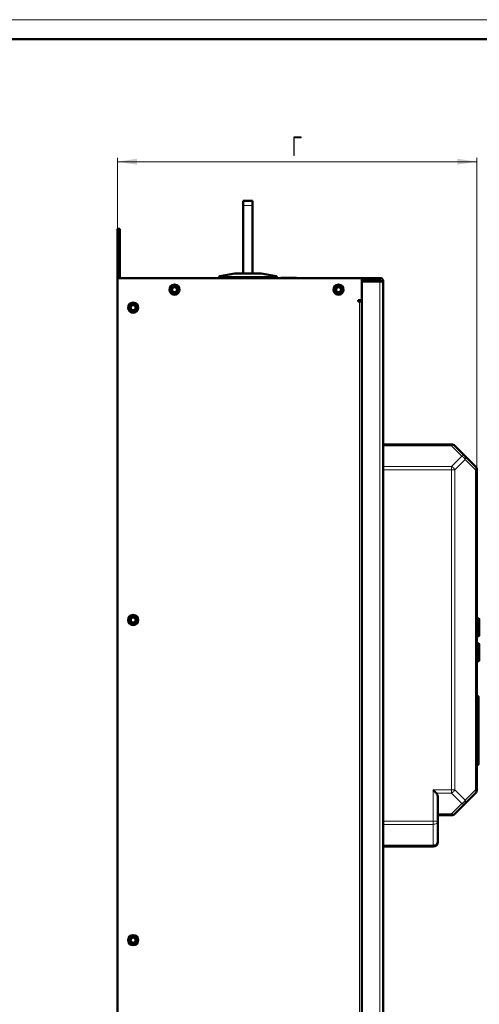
# Model space of a CAD drawing. Header units: millimetres. Extents: x 0 to 594, y 0 to 420.
# Tile 10 of 11: x 222 to 339, y 168 to 420. Entities that reach past the tile are written whole.
import ezdxf

# ---------------------------------------------------------------- set-up
doc = ezdxf.new("R2010")
doc.units = ezdxf.units.MM
doc.layers.add('ОСЕВЫЕ', color=7, linetype='Continuous')
doc.styles.add('SLDTEXTSTYLE0', font='TXT', dxfattribs={"width": 0.7, "bigfont": 'bigfont'})
doc.styles.add('SLDTEXTSTYLE1', font='TXT', dxfattribs={"width": 0.7})
doc.dimstyles.new('SLDDIMSTYLE0', dxfattribs={"dimtxt": 5, "dimasz": 5, "dimexe": 0, "dimexo": 0.0625, "dimgap": 1.25, "dimtad": 2, "dimdec": 1, "dimlfac": 2.5, "dimrnd": 1e-09, "dimzin": 12, "dimdsep": 46, "dimtxsty": 'SLDTEXTSTYLE1', "dimsah": 1, "dimcen": 0.09, "dimadec": 0, "dimazin": 3, "dimtfac": 1, "dimtdec": 3, "dimtofl": 0, "dimtmove": 0, "dimatfit": 3, "dimfxl": 0, "dimfrac": 2, "dimtolj": 1, "dimtzin": 12, "dimarcsym": 0})

# ---------------------------------------------------------------- blocks, each defined once
blk = doc.blocks.new('_D_2')
at = {"color": 7, "linetype": 'Continuous', "lineweight": 0}
for p, q in [((246.83, 366.44), (246.83, 384.63)), ((246.83, 383.63), (338.84, 383.63)), ((338.84, 288.52), (338.84, 384.63))]:
    blk.add_line(p, q, dxfattribs=at)
at = {"color": 7, "linetype": 'Continuous', "lineweight": 18}
for points in [[(246.83, 383.63), (251.83, 382.86), (251.83, 384.4)], [(338.84, 383.63), (333.84, 384.4), (333.84, 382.86)]]:
    blk.add_solid(points, dxfattribs=at)
at = {"color": 7, "linetype": 'Continuous', "lineweight": 18, "insert": (291.42, 390.08), "char_height": 5, "attachment_point": 1, "style": 'SLDTEXTSTYLE0'}
blk.add_mtext('Г', dxfattribs=at)

msp = doc.modelspace()

# ---------------------------------------------------------------- linework, layer by layer
at = {"color": 7, "linetype": 'Continuous', "lineweight": 50}
for p, q in [((589, 415), (20, 415)), ((279.034, 373.631), (281.434, 373.631)), ((279.034, 372.431), (279.034, 373.631)), ((281.434, 372.431), (281.434, 373.631)), ((279.034, 355.031), (279.034, 372.431)), ((281.434, 355.031), (281.434, 372.431)), ((247.434, 366.431), (246.834, 366.431)), ((246.834, 366.431), (246.834, 365.431)), ((247.434, 366.431), (247.434, 365.431)), ((246.834, 353.831), (246.834, 365.431)), ((247.434, 365.431), (247.434, 353.831)), ((246.834, 353.831), (309.434, 353.831)), ((246.834, 96.631), (246.834, 353.831)), ((272.834, 354.182), (272.834, 353.831)), ((276.828, 355.03), (272.999, 354.264)), ((283.628, 355.031), (276.84, 355.031)), ((287.469, 354.264), (283.64, 355.03)), ((287.634, 353.831), (287.634, 354.182)), ((288.589, 353.831), (288.589, 353.871)), ((288.812, 353.871), (288.645, 353.871)), ((288.645, 353.831), (288.645, 353.871)), ((288.812, 353.831), (288.812, 353.871)), ((288.972, 353.831), (288.972, 353.871)), ((290.673, 353.871), (288.972, 353.871)), ((290.673, 353.831), (290.673, 353.871)), ((291.706, 353.831), (291.706, 353.871)), ((292.645, 353.871), (292.645, 353.831)), ((292.701, 353.871), (292.695, 353.871)), ((292.701, 353.831), (292.701, 353.871)), ((314.034, 353.831), (309.434, 353.831)), ((309.434, 353.831), (309.434, 348.131)), ((309.434, 353.231), (314.034, 353.231)), ((314.034, 353.231), (314.034, 353.831)), ((309.434, 97.514), (309.434, 352.949)), ((309.434, 352.949), (314.034, 352.949)), ((309.514, 353.031), (312.634, 353.031)), ((313.834, 353.031), (312.634, 353.031)), ((313.834, 352.949), (313.834, 353.031)), ((314.234, 353.031), (314.834, 353.031)), ((314.834, 353.031), (314.834, 97.431)), ((309.434, 348.131), (308.454, 348.131)), ((308.454, 347.831), (308.454, 348.131)), ((308.454, 347.831), (308.754, 347.831)), ((309.434, 347.831), (308.754, 347.831)), ((314.834, 311.231), (332.337, 311.231)), ((333.185, 310.88), (335.834, 308.231)), ((335.834, 308.231), (338.482, 305.583)), ((338.834, 304.734), (338.834, 222.729)), ((338.838, 296.651), (338.834, 296.651)), ((338.834, 293.903), (338.838, 293.903)), ((338.838, 294.751), (338.838, 293.903)), ((338.838, 288.511), (338.834, 288.511)), ((338.838, 288.511), (338.838, 287.711)), ((338.838, 287.711), (338.838, 280.034)), ((338.838, 279.753), (338.838, 276.511)), ((338.834, 275.711), (338.838, 275.711)), ((338.838, 276.511), (338.838, 275.711)), ((339.244, 266.646), (338.834, 266.668)), ((339.434, 264.671), (339.474, 264.671)), ((339.434, 263.951), (339.474, 263.951)), ((338.834, 262.035), (339.244, 262.057)), ((339.244, 260.246), (338.834, 260.268)), ((338.834, 255.635), (339.244, 255.657)), ((338.838, 254.4), (338.834, 254.4)), ((338.838, 254.4), (338.838, 253.551)), ((338.834, 251.651), (338.838, 251.651)), ((339.234, 246.694), (338.834, 246.694)), ((339.234, 239.791), (338.834, 239.791)), ((339.234, 233.701), (338.834, 233.701)), ((338.834, 229.167), (339.234, 229.167)), ((328.834, 221.031), (328.834, 214.729)), ((338.482, 221.88), (335.834, 219.231)), ((335.834, 219.231), (333.185, 216.583)), ((332.337, 216.231), (328.834, 216.231)), ((328.834, 214.729), (328.834, 209.431)), ((314.834, 208.231), (327.634, 208.231))]:
    msp.add_line(p, q, dxfattribs=at)
at = {"color": 9, "linetype": 'Continuous', "lineweight": 18}
for p, q in [((279.034, 372.431), (281.434, 372.431)), ((246.834, 365.431), (247.434, 365.431)), ((273.01, 354.264), (276.84, 355.03)), ((287.234, 354.243), (273.234, 354.243)), ((273.234, 354.185), (273.234, 354.243)), ((273.234, 353.831), (273.234, 354.185)), ((273.234, 354.185), (287.234, 354.185)), ((276.84, 355.031), (276.84, 355.03)), ((276.84, 355.03), (283.628, 355.03)), ((283.628, 355.03), (283.628, 355.031)), ((283.628, 355.03), (287.457, 354.264)), ((287.234, 354.185), (287.234, 354.243)), ((287.234, 354.185), (287.234, 353.831)), ((312.634, 353.031), (312.634, 352.949)), ((314.034, 352.949), (314.034, 97.514)), ((308.754, 102.631), (308.754, 347.831)), ((332.337, 310.88), (314.834, 310.88)), ((332.337, 310.88), (334.985, 308.231)), ((334.985, 308.231), (332.337, 305.583)), ((314.834, 305.583), (332.337, 305.583)), ((335.834, 307.383), (333.185, 304.734)), ((338.482, 304.734), (335.834, 307.383)), ((332.337, 304.734), (314.834, 304.734)), ((332.337, 304.734), (332.337, 222.729)), ((333.185, 304.734), (332.337, 304.734)), ((333.185, 304.734), (333.185, 222.729)), ((338.482, 304.734), (338.482, 222.729)), ((338.834, 294.751), (338.838, 294.751)), ((338.834, 287.711), (338.838, 287.711)), ((338.838, 276.511), (338.834, 276.511)), ((339.244, 262.057), (339.244, 266.646)), ((339.244, 257.951), (339.244, 260.246)), ((339.244, 255.657), (339.244, 257.951)), ((338.838, 253.551), (338.834, 253.551)), ((339.234, 230.996), (338.834, 230.996)), ((327.634, 222.729), (332.337, 222.729)), ((327.634, 214.729), (327.634, 222.729)), ((332.337, 222.729), (333.185, 222.729)), ((333.185, 222.729), (335.834, 220.08)), ((335.834, 220.08), (338.482, 222.729)), ((332.337, 221.88), (328.482, 221.88)), ((332.337, 221.88), (334.985, 219.231)), ((334.985, 219.231), (332.337, 216.583)), ((314.834, 214.729), (327.634, 214.729)), ((327.634, 214.729), (328.834, 214.729)), ((332.337, 216.583), (328.834, 216.583)), ((314.834, 213.88), (327.634, 213.88)), ((327.634, 213.88), (327.634, 208.583)), ((314.834, 208.583), (327.634, 208.583))]:
    msp.add_line(p, q, dxfattribs=at)
at = {"color": 7, "linetype": 'Continuous', "lineweight": 50, "flags": 128}
msp.add_lwpolyline([(309.436, 353.092), (309.449, 353.188), (309.459, 353.231)], dxfattribs=at)
at = {"color": 7, "linetype": 'Continuous', "lineweight": 50}
for centre, radius in [((261.434, 350.831), 1.3), ((261.434, 350.831), 0.9), ((261.434, 350.831), 0.64), ((303.434, 350.831), 1.3), ((303.434, 350.831), 0.9), ((303.434, 350.831), 0.64), ((250.834, 346.231), 1.3), ((250.834, 346.231), 0.9), ((250.834, 346.231), 0.66), ((250.834, 266.231), 1.3), ((250.834, 266.231), 0.9), ((250.834, 266.231), 0.66), ((250.834, 184.231), 1.3), ((250.834, 184.231), 0.9), ((250.834, 184.231), 0.66)]:
    msp.add_circle(centre, radius, dxfattribs=at)
for centre, radius, start, end in [((272.894, 354.182), 0.06, 152.39656, 180), ((272.894, 354.182), 0.06, 101.30993, 131.72301), ((276.84, 354.971), 0.06, 90, 101.30993), ((283.628, 354.971), 0.06, 78.69007, 90), ((287.574, 354.182), 0.06, 48.27472, 78.69007), ((287.574, 354.182), 0.06, 0, 27.60344), ((309.514, 353.111), 0.08, 180, 270), ((310.234, 353.031), 0.2, 90, 180), ((332.337, 310.031), 1.2, 45, 90), ((337.634, 304.734), 1.2, 0, 45), ((339.234, 266.446), 0.2, 0, 87), ((339.234, 262.257), 0.2, 273, 0), ((339.234, 260.046), 0.2, 0, 87), ((339.234, 255.857), 0.2, 273, 0), ((337.634, 222.729), 1.2, 315, 360), ((332.337, 217.431), 1.2, 270, 315.00001), ((327.634, 209.431), 1.2, 270, 360)]:
    msp.add_arc(centre, radius, start, end, dxfattribs=at)
at = {"color": 9, "linetype": 'Continuous', "lineweight": 18}
for centre, radius, start, end in [((273.003, 354.24), 0.0245, 73.01888, 100.8878), ((276.833, 355.006), 0.0245, 73.01888, 100.8878), ((283.635, 355.006), 0.0245, 79.1122, 106.98112), ((287.465, 354.24), 0.0245, 79.1122, 106.98112), ((335.225, 307.807), 0.742, 325.14306, 34.85694), ((334.082, 220.983), 1.971, 297.27378, 332.72622)]:
    msp.add_arc(centre, radius, start, end, dxfattribs=at)
for points, knots in [([(272.971, 354.206), (272.95, 354.202), (272.908, 354.195), (272.865, 354.188), (272.839, 354.183), (272.835, 354.183), (272.834, 354.182)], [0, 0, 0, 0, 0.2631445, 0.5173635, 0.7628942, 1, 1, 1, 1]), ([(273.01, 354.264), (273.005, 354.262), (272.996, 354.258), (272.984, 354.243), (272.975, 354.226), (272.972, 354.212), (272.971, 354.206)], [0, 0, 0, 0, 0.2789776, 0.4999496, 0.7578754, 1, 1, 1, 1]), ([(273.234, 354.185), (273.187, 354.186), (273.09, 354.188), (273.011, 354.199), (272.971, 354.206)], [0, 0, 0, 0, 0.4875516, 1, 1, 1, 1]), ([(273.234, 354.243), (273.193, 354.244), (273.11, 354.246), (273.044, 354.258), (273.01, 354.264)], [0, 0, 0, 0, 0.4982132, 1, 1, 1, 1]), ([(287.457, 354.264), (287.424, 354.258), (287.358, 354.246), (287.275, 354.244), (287.234, 354.243)], [0, 0, 0, 0, 0.5017868, 1, 1, 1, 1]), ([(287.497, 354.206), (287.457, 354.199), (287.378, 354.188), (287.281, 354.186), (287.234, 354.185)], [0, 0, 0, 0, 0.51244836, 1, 1, 1, 1]), ([(287.497, 354.206), (287.496, 354.212), (287.493, 354.226), (287.484, 354.243), (287.472, 354.258), (287.463, 354.262), (287.457, 354.264)], [0, 0, 0, 0, 0.2421484, 0.5000503, 0.721056, 1, 1, 1, 1]), ([(287.634, 354.182), (287.632, 354.183), (287.629, 354.183), (287.602, 354.188), (287.56, 354.195), (287.518, 354.202), (287.497, 354.206)], [0, 0, 0, 0, 0.2371058, 0.4826365, 0.7368555, 1, 1, 1, 1])]:
    msp.add_open_spline(points, degree=3, knots=knots, dxfattribs=at)
at = {"color": 7, "linetype": 'Continuous', "lineweight": 50}
for points, knots in [([(272.864, 354.234), (272.859, 354.231), (272.85, 354.225), (272.841, 354.212), (272.836, 354.197), (272.836, 354.188), (272.836, 354.183)], [0, 0, 0, 0, 0.2495356, 0.5036444, 0.7557341, 1, 1, 1, 1]), ([(272.999, 354.264), (272.981, 354.261), (272.947, 354.254), (272.911, 354.247), (272.886, 354.242), (272.884, 354.241), (272.882, 354.241)], [0, 0, 0, 0, 0.2504979, 0.5014747, 0.7502283, 1, 1, 1, 1]), ([(272.971, 354.206), (272.971, 354.212), (272.97, 354.226), (272.975, 354.244), (272.982, 354.255), (272.99, 354.262), (272.996, 354.264), (272.999, 354.264)], [0, 0, 0, 0, 0.231119, 0.4992687, 0.7028846, 0.8398956, 1, 1, 1, 1]), ([(287.469, 354.264), (287.472, 354.264), (287.477, 354.262), (287.485, 354.255), (287.493, 354.244), (287.498, 354.226), (287.497, 354.212), (287.497, 354.206)], [0, 0, 0, 0, 0.1601322, 0.2971518, 0.5007314, 0.7689003, 1, 1, 1, 1]), ([(287.586, 354.241), (287.584, 354.241), (287.581, 354.242), (287.557, 354.247), (287.521, 354.254), (287.487, 354.261), (287.469, 354.264)], [0, 0, 0, 0, 0.2482693, 0.4984545, 0.7479818, 1, 1, 1, 1]), ([(287.632, 354.183), (287.632, 354.188), (287.632, 354.197), (287.626, 354.212), (287.617, 354.225), (287.609, 354.231), (287.604, 354.234)], [0, 0, 0, 0, 0.2442659, 0.4963556, 0.7504644, 1, 1, 1, 1]), ([(288.972, 353.871), (288.949, 353.871), (288.902, 353.871), (288.843, 353.871), (288.816, 353.871), (288.813, 353.871), (288.812, 353.871)], [0, 0, 0, 0, 0.2689364, 0.5392011, 0.8080127, 1, 1, 1, 1]), ([(291.706, 353.871), (291.679, 353.871), (291.545, 353.871), (291.301, 353.871), (290.997, 353.871), (290.765, 353.871), (290.703, 353.871), (290.673, 353.871)], [0, 0, 0, 0, 0.05485454, 0.27603991, 0.49934772, 0.75587503, 1, 1, 1, 1]), ([(292.645, 353.871), (292.645, 353.871), (292.643, 353.871), (292.617, 353.871), (292.518, 353.871), (292.347, 353.871), (292.161, 353.871), (291.946, 353.871), (291.805, 353.871), (291.706, 353.871)], [0, 0, 0, 0, 0.0481792, 0.2416914, 0.4360999, 0.5912494, 0.7472549, 0.8210404, 1, 1, 1, 1]), ([(339.434, 264.351), (339.434, 264.615), (339.434, 265.02), (339.434, 265.508), (339.434, 265.844), (339.434, 266.114), (339.434, 266.375), (339.434, 266.418), (339.434, 266.446)], [0, 0, 0, 0, 0.2394568, 0.3683607, 0.5, 0.6316393, 0.7605432, 1, 1, 1, 1]), ([(339.434, 262.257), (339.434, 262.285), (339.434, 262.328), (339.434, 262.589), (339.434, 262.859), (339.434, 263.195), (339.434, 263.683), (339.434, 264.088), (339.434, 264.351)], [0, 0, 0, 0, 0.2394568, 0.3683607, 0.5, 0.6316393, 0.7605432, 1, 1, 1, 1]), ([(339.434, 257.951), (339.434, 258.215), (339.434, 258.62), (339.434, 259.108), (339.434, 259.444), (339.434, 259.714), (339.434, 259.975), (339.434, 260.018), (339.434, 260.046)], [0, 0, 0, 0, 0.2394568, 0.3683607, 0.5, 0.6316393, 0.7605432, 1, 1, 1, 1]), ([(339.434, 255.857), (339.434, 255.885), (339.434, 255.928), (339.434, 256.189), (339.434, 256.459), (339.434, 256.795), (339.434, 257.283), (339.434, 257.688), (339.434, 257.951)], [0, 0, 0, 0, 0.2394568, 0.3683607, 0.5, 0.6316393, 0.7605432, 1, 1, 1, 1]), ([(339.234, 246.665), (339.234, 246.673), (339.234, 246.713), (339.234, 246.525), (339.234, 246.133), (339.234, 245.594), (339.234, 244.714), (339.234, 243.483), (339.234, 242.414), (339.234, 241.55), (339.234, 240.851), (339.234, 240.308), (339.234, 240.007), (339.234, 239.931)], [0, 0, 0, 0, 0.0439483, 0.1953701, 0.2721675, 0.3488549, 0.4856961, 0.6044659, 0.7346037, 0.8032988, 0.8720627, 0.9679092, 1, 1, 1, 1]), ([(339.234, 239.791), (339.234, 239.538), (339.234, 238.893), (339.234, 237.812), (339.234, 236.678), (339.234, 235.671), (339.234, 234.674), (339.234, 234.062), (339.234, 233.701)], [0, 0, 0, 0, 0.1250906, 0.3179914, 0.510708, 0.6533693, 0.7958207, 1, 1, 1, 1]), ([(339.234, 233.701), (339.234, 233.489), (339.234, 232.895), (339.234, 231.93), (339.234, 231.338), (339.234, 230.996)], [0, 0, 0, 0, 0.1892578, 0.5302376, 1, 1, 1, 1]), ([(339.234, 230.996), (339.234, 230.871), (339.234, 230.495), (339.234, 229.987), (339.234, 229.515), (339.234, 229.173), (339.234, 229.211), (339.234, 229.223)], [0, 0, 0, 0, 0.1148571, 0.3461682, 0.577647, 0.8651323, 1, 1, 1, 1]), ([(328.482, 221.88), (328.356, 222.007), (328.092, 222.27), (327.79, 222.572), (327.634, 222.729)], [0, 0, 0, 0, 0.4814571, 1, 1, 1, 1]), ([(328.482, 221.88), (328.583, 221.753), (328.793, 221.49), (328.82, 221.188), (328.834, 221.031)], [0, 0, 0, 0, 0.4814571, 1, 1, 1, 1])]:
    msp.add_open_spline(points, degree=3, knots=knots, dxfattribs=at)
for points in [[(314.034, 353.831), (314.139, 353.819), (314.348, 353.795), (314.613, 353.61), (314.798, 353.346), (314.822, 353.136), (314.834, 353.031)], [(314.234, 353.031), (314.231, 353.058), (314.225, 353.11), (314.179, 353.176), (314.113, 353.222), (314.06, 353.228), (314.034, 353.231)], [(314.834, 353.031), (314.822, 353.025), (314.798, 353.011), (314.613, 352.99), (314.348, 352.969), (314.139, 352.956), (314.034, 352.949)], [(314.034, 352.949), (314.06, 352.956), (314.113, 352.969), (314.179, 352.99), (314.225, 353.011), (314.231, 353.025), (314.234, 353.031)]]:
    msp.add_open_spline(points, degree=3, dxfattribs=at)
at = {"color": 9, "linetype": 'Continuous', "lineweight": 18}
for points in [[(332.337, 310.88), (332.337, 310.932), (332.337, 311.037), (332.337, 311.146), (332.337, 311.218), (332.337, 311.227), (332.337, 311.231)], [(333.185, 310.88), (333.137, 310.917), (333.04, 310.992), (332.832, 311.021), (332.594, 310.992), (332.422, 310.917), (332.337, 310.88)], [(334.985, 308.231), (335.071, 308.269), (335.242, 308.343), (335.48, 308.373), (335.689, 308.343), (335.786, 308.269), (335.834, 308.231)], [(335.834, 307.383), (335.786, 307.468), (335.689, 307.64), (335.48, 307.878), (335.242, 308.086), (335.071, 308.183), (334.985, 308.231)], [(332.337, 304.734), (332.337, 304.813), (332.337, 304.97), (332.337, 305.196), (332.337, 305.407), (332.337, 305.524), (332.337, 305.583)], [(332.337, 305.583), (332.422, 305.535), (332.594, 305.438), (332.832, 305.229), (333.04, 304.991), (333.137, 304.82), (333.185, 304.734)], [(338.482, 304.734), (338.52, 304.82), (338.594, 304.991), (338.624, 305.229), (338.594, 305.438), (338.52, 305.535), (338.482, 305.583)], [(338.834, 304.734), (338.829, 304.734), (338.821, 304.734), (338.749, 304.734), (338.64, 304.734), (338.535, 304.734), (338.482, 304.734)], [(332.337, 221.88), (332.337, 221.939), (332.337, 222.056), (332.337, 222.267), (332.337, 222.493), (332.337, 222.65), (332.337, 222.729)], [(333.185, 222.729), (333.137, 222.643), (333.04, 222.472), (332.832, 222.234), (332.594, 222.025), (332.422, 221.928), (332.337, 221.88)], [(338.482, 221.88), (338.52, 221.928), (338.594, 222.025), (338.624, 222.234), (338.594, 222.472), (338.52, 222.643), (338.482, 222.729)], [(338.482, 222.729), (338.535, 222.729), (338.64, 222.729), (338.749, 222.729), (338.821, 222.729), (338.829, 222.729), (338.834, 222.729)], [(335.834, 220.08), (335.871, 219.994), (335.945, 219.823), (335.975, 219.585), (335.945, 219.377), (335.871, 219.28), (335.834, 219.231)], [(335.834, 219.231), (335.786, 219.194), (335.689, 219.12), (335.48, 219.09), (335.242, 219.12), (335.071, 219.194), (334.985, 219.231)], [(327.634, 213.88), (327.634, 213.939), (327.634, 214.056), (327.634, 214.267), (327.634, 214.493), (327.634, 214.65), (327.634, 214.729)], [(328.834, 214.729), (328.816, 214.617), (328.78, 214.395), (328.502, 214.114), (328.106, 213.918), (327.791, 213.893), (327.634, 213.88)], [(332.337, 216.583), (332.422, 216.546), (332.594, 216.471), (332.832, 216.442), (333.04, 216.471), (333.137, 216.546), (333.185, 216.583)], [(332.337, 216.231), (332.337, 216.236), (332.337, 216.245), (332.337, 216.317), (332.337, 216.426), (332.337, 216.531), (332.337, 216.583)], [(327.634, 208.583), (327.791, 208.596), (328.106, 208.621), (328.502, 208.817), (328.78, 209.098), (328.816, 209.32), (328.834, 209.431)], [(327.634, 208.231), (327.634, 208.236), (327.634, 208.245), (327.634, 208.317), (327.634, 208.426), (327.634, 208.531), (327.634, 208.583)]]:
    msp.add_open_spline(points, degree=3, dxfattribs=at)
at = {"layer": 'ОСЕВЫЕ', "lineweight": 18}
msp.add_line((0, 420), (594, 420), dxfattribs=at)

# ---------------------------------------------------------------- dimensions: what is measured, and where the dimension line sits
at = {"color": 7, "linetype": 'Continuous', "lineweight": 18}
dim = msp.add_linear_dim(base=(338.838, 383.631), p1=(246.834, 366.431), p2=(338.838, 288.511), text='Г', dimstyle='SLDDIMSTYLE0', dxfattribs=at)
dim.commit()
dim.dimension.update_dxf_attribs({"geometry": '_D_2', "text_midpoint": (292.836, 383.631), "dimtype": 160})

doc.saveas('drawing.dxf')
